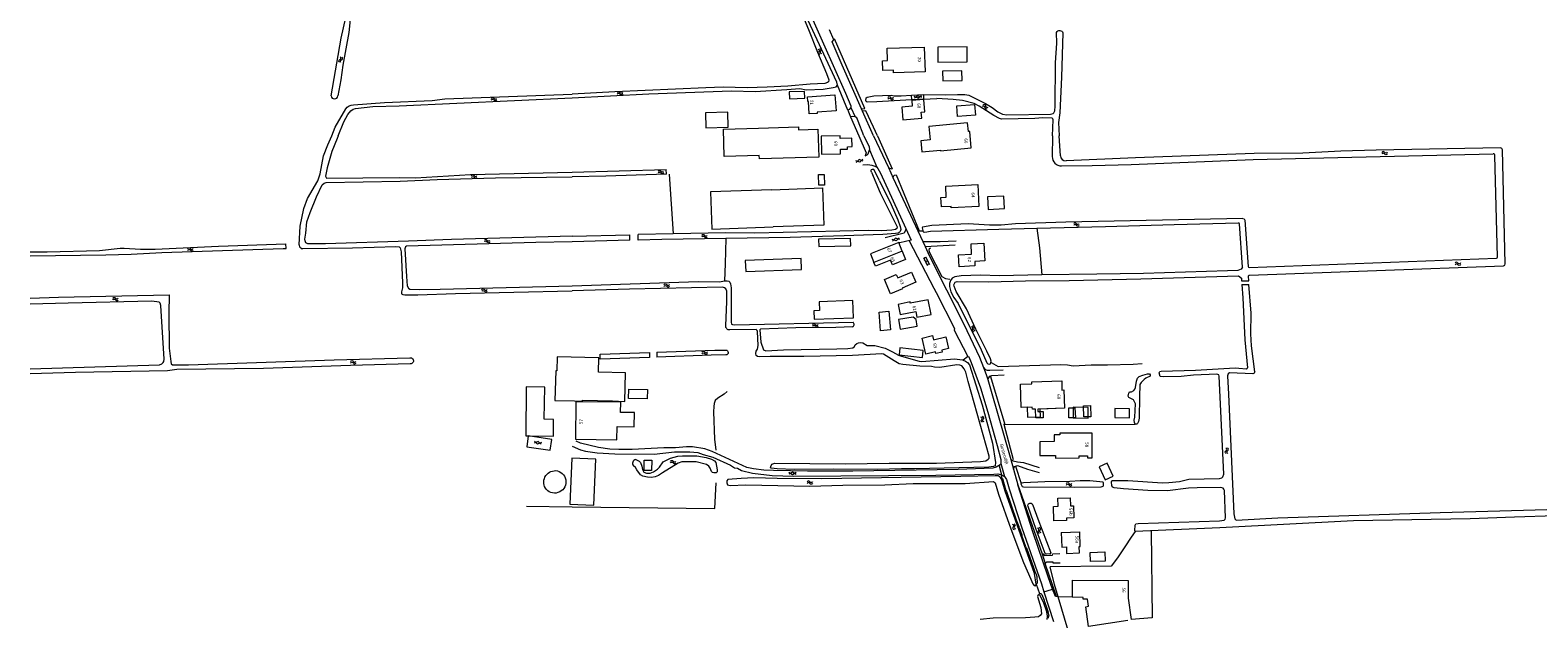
# Model space of a CAD drawing. Header units: metres. Extents: x 189705 to 199106, y 581686 to 588448.
# Tile 13 of 256: x 189705 to 190526, y 582237 to 582558. Entities that reach past the tile are written whole.
import ezdxf
from ezdxf.enums import TextEntityAlignment as Align

# ---------------------------------------------------------------- set-up
doc = ezdxf.new("R2010")
doc.units = ezdxf.units.M
doc.layers.add('B-WA-OG-GBKN-G', color=7, linetype='Continuous', lineweight=18)
doc.styles.add('Style-DotumChe', font='DotumChe.ttf')
doc.styles.add('Style-WORKING', font='WORKING.shx')

msp = doc.modelspace()

# ---------------------------------------------------------------- linework, layer by layer
at = {"layer": 'B-WA-OG-GBKN-G'}
for p, q in [((190142.471, 582552.3), (190140.206, 582557.752)), ((190142.471, 582552.3), (190142.887, 582552.932)), ((190159.439, 582514.953), (190142.887, 582552.932)), ((189873.989, 582530.513), (189872.363, 582521.823)), ((190150.261, 582514.068), (190144.48, 582527.684)), ((190179.189, 582521.898), (190184.854, 582522.234)), ((190184.987, 582519.659), (190181.717, 582519.497)), ((190184.854, 582522.234), (190191.361, 582522.569)), ((190184.987, 582519.659), (190184.854, 582522.234)), ((190191.493, 582519.994), (190184.987, 582519.659)), ((190191.361, 582522.569), (190191.493, 582519.994)), ((190191.493, 582519.994), (190198.734, 582520.351)), ((190150.261, 582514.068), (190151.658, 582510.355)), ((190151.658, 582510.355), (190156.159, 582500)), ((190151.759, 582515.499), (190154.225, 582510.328)), ((190157.682, 582514.784), (190159.439, 582514.953)), ((190158.247, 582513.509), (190157.682, 582514.784)), ((190160.073, 582513.653), (190158.247, 582513.509)), ((190164.238, 582500), (190158.247, 582513.509)), ((190164.142, 582504.766), (190160.073, 582513.653)), ((189872.486, 582500), (189871.924, 582498.653)), ((190166.323, 582500), (190164.142, 582504.766)), ((190164.238, 582500), (190172.287, 582482.841)), ((190166.323, 582500), (190174.26, 582482.133)), ((190261.691, 582500), (190261.572, 582488.707)), ((190265.988, 582489.191), (190265.351, 582500)), ((190161.985, 582492.369), (190165.986, 582482.923)), ((190508.369, 582430.21), (190506.819, 582492.46)), ((190164.874, 582483.477), (190165.986, 582482.923)), ((190306.885, 582488.02), (190269.122, 582486.371)), ((190504.173, 582433.814), (190502.798, 582489.26)), ((190000, 582480.148), (190051.257, 582481.662)), ((190051.335, 582479.122), (190051.257, 582481.662)), ((190052.848, 582479.134), (190055.072, 582446.618)), ((190167.392, 582475.48), (190164.513, 582481.526)), ((190167.392, 582475.48), (190173.808, 582462.632)), ((190172.287, 582482.841), (190174.899, 582477.047)), ((190365.23, 582428.417), (190363.645, 582452.096)), ((190366.509, 582454.121), (190368.289, 582428.804)), ((190000, 582445.261), (190031.314, 582446.14)), ((190031.314, 582443.126), (190000, 582442.264)), ((190031.314, 582443.126), (190031.314, 582446.14)), ((190055.072, 582446.618), (190036.029, 582446.272)), ((190036.029, 582443.256), (190036.029, 582446.272)), ((190183.561, 582442.752), (190196.984, 582417.086)), ((190190.972, 582442.417), (190192.258, 582439.673)), ((189842.509, 582438.633), (189844.127, 582438.618)), ((189844.127, 582438.618), (189844.027, 582441.166)), ((190179.841, 582437.239), (190164.408, 582431.057)), ((190179.841, 582437.239), (190178.004, 582441.826)), ((190192.258, 582439.673), (190208.687, 582440.703)), ((190192.448, 582434.026), (190194.6, 582429.961)), ((190191.387, 582433.465), (190193.54, 582429.399)), ((190192.588, 582433.761), (190191.528, 582433.2)), ((190191.731, 582432.175), (190191.996, 582432.316)), ((190193.524, 582431.993), (190192.464, 582431.432)), ((190192.666, 582430.408), (190192.932, 582430.548)), ((190193.321, 582433.018), (190193.056, 582432.877)), ((190194.46, 582430.226), (190193.399, 582429.664)), ((190194.257, 582431.25), (190193.992, 582431.11)), ((190368.807, 582428.34), (190503.691, 582433.302)), ((190368.989, 582424.094), (190507.406, 582429.185)), ((190285.827, 582424.548), (190255.849, 582424.195)), ((190364.688, 582420.934), (190368.649, 582421.08)), ((190364.828, 582418.937), (190368.766, 582419.082)), ((190368.649, 582421.08), (190368.509, 582423.566)), ((190369.908, 582403.447), (190368.766, 582419.082)), ((190196.984, 582417.086), (190198.24, 582414.691)), ((190015.161, 582380.994), (190042.025, 582381.943)), ((190015.294, 582378.263), (190015.161, 582380.994)), ((190042.106, 582379.273), (190015.294, 582378.263)), ((190042.025, 582381.943), (190042.106, 582379.273)), ((190046.022, 582382.091), (190046.104, 582379.419)), ((190215.476, 582379.584), (190213.009, 582377.84)), ((189911.68, 582375.762), (189879.181, 582374.839)), ((190227.875, 582368.952), (190235.755, 582342.717)), ((190244.32, 582364.659), (190250.516, 582364.837)), ((190244.683, 582352.048), (190244.32, 582364.659)), ((190250.484, 582365.953), (190266.725, 582366.421)), ((190250.516, 582364.837), (190250.484, 582365.953)), ((190266.725, 582366.421), (190266.868, 582361.484)), ((190266.868, 582361.484), (190267.908, 582361.514)), ((190267.908, 582361.514), (190268.196, 582351.523)), ((190247.867, 582352.14), (190244.683, 582352.048)), ((190247.867, 582352.14), (190248.108, 582346.609)), ((190248.108, 582346.609), (190254.952, 582346.908)), ((190268.196, 582351.523), (190254.767, 582351.136)), ((190254.767, 582351.136), (190254.952, 582346.908)), ((190235.755, 582342.717), (190306.802, 582342.889)), ((190307.313, 582342.891), (190306.802, 582342.889)), ((190232.584, 582320.262), (190233.907, 582315.198)), ((190233.521, 582321.422), (190235.562, 582314.336)), ((190238.945, 582323.637), (190240.476, 582318.278)), ((190241.601, 582319.96), (190244.618, 582310.542)), ((190233.907, 582315.198), (190233.92, 582313.976)), ((190233.907, 582315.198), (190235.562, 582314.336)), ((190233.92, 582313.976), (190234.043, 582313.798)), ((190234.467, 582313.194), (190236.344, 582306.738)), ((190240.476, 582318.278), (190242.883, 582309.849)), ((190236.344, 582306.738), (190236.56, 582306.194)), ((190236.56, 582306.194), (190241.964, 582290.827)), ((190251.017, 582284.224), (190242.883, 582309.849)), ((190242.883, 582309.849), (190256.03, 582272.121)), ((189975.155, 582298.168), (190000, 582297.766)), ((190252.768, 582285.496), (190248.385, 582298.068)), ((190241.964, 582290.827), (190243.29, 582287.135)), ((190243.29, 582287.135), (190243.45, 582286.688)), ((190243.432, 582286.737), (190243.468, 582286.638)), ((190243.432, 582286.737), (190243.468, 582286.638)), ((190243.468, 582286.638), (190244.943, 582282.532)), ((190244.943, 582282.532), (190245.079, 582282.153)), ((190247.255, 582276.093), (190245.079, 582282.153)), ((190259.352, 582259.666), (190251.017, 582284.224)), ((190257.731, 582272.406), (190252.768, 582285.496)), ((190266.47, 582283.862), (190276.544, 582284.194)), ((190247.255, 582276.093), (190247.382, 582275.738)), ((190247.382, 582275.738), (190247.454, 582275.537)), ((190247.454, 582275.537), (190251.3, 582264.775)), ((190256.03, 582272.121), (190257.737, 582266.89)), ((190260.342, 582272.154), (190258.215, 582272.084)), ((190282.252, 582272.956), (190290.258, 582273.284)), ((190251.3, 582264.775), (190252.162, 582262.542)), ((190252.162, 582262.542), (190252.306, 582262.161)), ((190252.306, 582262.161), (190252.621, 582261.362)), ((190252.621, 582261.362), (190252.737, 582261.077)), ((190252.737, 582261.077), (190253.017, 582260.332)), ((190253.283, 582256.217), (190252.876, 582255.628)), ((190252.876, 582255.628), (190254.66, 582250.581)), ((190253.017, 582260.332), (190253.077, 582260.137)), ((190253.077, 582260.137), (190253.1, 582259.998)), ((190253.1, 582259.998), (190253.119, 582259.875)), ((190253.119, 582259.875), (190253.175, 582258.967)), ((190253.175, 582258.967), (190253.333, 582256.946)), ((190253.333, 582256.946), (190253.363, 582256.673)), ((190253.363, 582256.673), (190253.357, 582256.507)), ((190261.78, 582252.971), (190259.352, 582259.666)), ((190254.66, 582250.581), (190254.361, 582250.396)), ((190254.66, 582250.581), (190255.04, 582250.588)), ((190255.04, 582250.588), (190255.275, 582250.546)), ((190255.809, 582250.093), (190257.12, 582246.888)), ((190257.034, 582251.476), (190261.178, 582252.782)), ((190257.034, 582251.476), (190262.233, 582235.25)), ((190257.12, 582246.888), (190257.21, 582246.668)), ((190257.21, 582246.668), (190257.549, 582245.825)), ((190257.549, 582245.825), (190257.61, 582245.671)), ((190257.61, 582245.671), (190258.466, 582243.087)), ((190261.178, 582252.782), (190261.78, 582252.971)), ((190263.252, 582248.899), (190261.78, 582252.971)), ((190263.83, 582248.887), (190263.252, 582248.899)), ((190264.852, 582248.841), (190263.83, 582248.887)), ((190272.347, 582248.504), (190264.852, 582248.841)), ((190258.466, 582243.087), (190259.33, 582240.446)), ((190259.379, 582237.438), (190259.183, 582237.047)), ((190259.377, 582240.278), (190259.33, 582240.446)), ((190259.413, 582240.129), (190259.377, 582240.278)), ((190259.618, 582238.673), (190259.379, 582237.438)), ((190259.413, 582240.129), (190259.592, 582238.917)), ((190259.592, 582238.917), (190259.618, 582238.673))]:
    msp.add_line(p, q, dxfattribs=at)
at = {"layer": 'B-WA-OG-GBKN-G', "flags": 128}
for points in [[(190123.618, 582581.68), (190128.253, 582569.836), (190136.842, 582550.211), (190149, 582523.211), (190151.729, 582516.439), (190151.759, 582515.499)], [(190144.48, 582527.684), (190144.116, 582529.36), (190122.837, 582575.653), (190122.3, 582576.082), (190121.843, 582576.129), (190121.566, 582575.798), (190121.619, 582575.137), (190128.797, 582558.046), (190133.614, 582545.696), (190138.579, 582533.93), (190139.816, 582530.506), (190139.644, 582529.514), (190139.138, 582529.13)], [(189868.586, 582521.797), (189874.121, 582553.26), (189876.577, 582564.554), (189877.157, 582568.45), (189877.627, 582569.346), (189878.028, 582569.708), (189878.56, 582569.843), (189879.2, 582569.547), (189879.516, 582568.764), (189879.462, 582567.162), (189878.193, 582556.394), (189875.018, 582538.559), (189873.989, 582530.513)], [(190157.682, 582514.784), (190147.142, 582538.551), (190141.689, 582551.228), (190142.471, 582552.3)], [(190191.361, 582522.569), (190203.321, 582522.358), (190210.027, 582522.547), (190213.864, 582522.49), (190216.051, 582522.172), (190225.245, 582517.723), (190228.762, 582515.505), (190231.9, 582513.057), (190234.447, 582511.876), (190236.761, 582511.406), (190260.538, 582511.863), (190262.01, 582512.125), (190262.516, 582512.637), (190262.892, 582513.63), (190263.081, 582516.248), (190263.389, 582539.885), (190263.993, 582550.487), (190263.886, 582556.328)], [(190267.345, 582556.115), (190266.682, 582531.999), (190265.743, 582512.527), (190265.008, 582507.313), (190265.351, 582500)], [(190191.845, 582548.37), (190192.238, 582534.945), (190175.036, 582534.441), (190174.996, 582535.832), (190169.258, 582535.664), (190169.102, 582541), (190171.865, 582541.081), (190171.669, 582547.779), (190191.845, 582548.37)], [(190199.138, 582548.436), (190199.195, 582540.228), (190215.237, 582540.338), (190215.181, 582548.547), (190199.138, 582548.436)], [(190201.822, 582535.218), (190201.917, 582529.996), (190212.396, 582530.187), (190212.301, 582535.409), (190201.822, 582535.218)], [(190139.138, 582529.13), (190137.564, 582528.638), (190129.742, 582528.24), (190117.553, 582527.184), (190106.276, 582526.59), (190095.405, 582526.277), (190082.218, 582526.487), (190072.845, 582526.283), (190023.265, 582524.086), (190000, 582522.793)], [(190000, 582520.682), (190041.69, 582522.94), (190086.75, 582524.554), (190099.735, 582524.191), (190117.005, 582525.224), (190124.064, 582525.796), (190127.447, 582525.077), (190136.743, 582525.559), (190142.277, 582526.326), (190143.85, 582526.741), (190144.48, 582527.684)], [(190118.263, 582524.024), (190118.374, 582520.266), (190126.743, 582520.512), (190126.632, 582524.27), (190118.263, 582524.024)], [(189872.486, 582500), (189875.485, 582507.637), (189877.715, 582511.608), (189879.439, 582513.667), (189880.722, 582514.601), (189881.961, 582515), (189891.323, 582516.05), (189905.674, 582516.437), (190000, 582520.682)], [(189880.86, 582516.967), (189897.644, 582518.252), (189923.751, 582519.293), (189930.573, 582520.281), (190000, 582522.793)], [(190143.116, 582522.406), (190143.752, 582513.677), (190133.425, 582512.997), (190133.474, 582512.238), (190129.204, 582511.957), (190128.753, 582518.792), (190128.334, 582518.764), (190128.163, 582521.369), (190143.116, 582522.406)], [(190181.717, 582519.497), (190165.919, 582518.574), (190160.687, 582518.444), (190160.151, 582518.695), (190159.971, 582519.152), (190160.089, 582520.805), (190160.698, 582521.087), (190164.302, 582521.819)], [(190164.302, 582521.819), (190173.75, 582522.174), (190175.353, 582521.878), (190179.189, 582521.898)], [(190180.204, 582508.74), (190190.43, 582509.667), (190190.136, 582512.906), (190192.14, 582513.088), (190191.524, 582519.871), (190184.976, 582519.277), (190185.253, 582516.224), (190179.572, 582515.708), (190180.204, 582508.74)], [(190190.383, 582521.867), (190188.507, 582520.48), (190186.401, 582521.482)], [(190190.479, 582520.871), (190188.373, 582521.874), (190186.497, 582520.487)], [(190261.691, 582500), (190262.13, 582508.746), (190261.821, 582509.38), (190261.439, 582509.683), (190256.356, 582509.884), (190252.167, 582509.531), (190233.928, 582509.129), (190232.859, 582509.453), (190229.675, 582511.088), (190221.723, 582516.151), (190219.034, 582517.567), (190212.61, 582519.358), (190207.627, 582519.891), (190198.734, 582520.351)], [(190209.514, 582516.34), (190219.284, 582517.102), (190219.735, 582511.32), (190209.965, 582510.558), (190209.514, 582516.34)], [(189869.069, 582500), (189870.902, 582504.75), (189876.576, 582514.824)], [(190072.658, 582512.619), (190072.886, 582504.472), (190085.031, 582504.812), (190084.803, 582512.958), (190072.658, 582512.619)], [(190151.759, 582515.499), (190150.875, 582514.477), (190150.261, 582514.068)], [(190154.225, 582510.328), (190152.852, 582510.498), (190151.658, 582510.355)], [(190158.878, 582500), (190155.888, 582507.998), (190155.016, 582509.798), (190154.225, 582510.328)], [(189855.688, 582465.8), (189861.41, 582475.543), (189862.698, 582479.256), (189864.532, 582489.145), (189866.856, 582495.121), (189869.069, 582500)], [(190082.834, 582488.763), (190082.38, 582503.737), (190101.475, 582504.192), (190101.472, 582504.292), (190123.214, 582504.879), (190123.255, 582503.359), (190133.881, 582503.646), (190134.294, 582488.342), (190101.976, 582487.469), (190101.927, 582489.279), (190082.834, 582488.763)], [(190135.718, 582499.828), (190135.914, 582490.08), (190146.211, 582490.286), (190146.163, 582492.716), (190150.082, 582492.794), (190150.055, 582494.124), (190152.465, 582494.172), (190152.368, 582498.766), (190146.044, 582498.645), (190146.016, 582500.034), (190135.718, 582499.828)], [(190156.159, 582500), (190160.209, 582490.791), (190159.711, 582489.124)], [(190158.878, 582500), (190161.755, 582493.995), (190161.985, 582492.369)], [(190194.313, 582505.13), (190194.989, 582497.791), (190190.01, 582497.332), (190190.56, 582491.358), (190200.687, 582492.291), (190200.725, 582491.882), (190217.474, 582493.425), (190216.64, 582502.477), (190215.864, 582502.405), (190215.454, 582507.077), (190194.313, 582505.13)], [(189871.924, 582498.653), (189869.075, 582491.568), (189866.502, 582482.593), (189865.495, 582478.094), (189866.158, 582476.901), (189905.741, 582477.32), (189914.608, 582477.188), (189944.585, 582478.881), (190000, 582480.148)], [(190159.711, 582489.124), (190160.694, 582489.623), (190161.303, 582490.284), (190161.985, 582492.369)], [(190505.802, 582493.435), (190438.057, 582492.24), (190418.778, 582491.704), (190398.152, 582490.609), (190371.531, 582490.472), (190306.885, 582488.02)], [(190158.428, 582487.241), (190156.688, 582485.688), (190154.499, 582486.493)], [(190158.615, 582486.259), (190156.426, 582487.063), (190154.686, 582485.51)], [(190158.414, 582484.208), (190161.081, 582484.39), (190163.266, 582484.012), (190164.874, 582483.477)], [(190266.613, 582483.655), (190283.368, 582483.795), (190304.552, 582484.383), (190371.052, 582487.193), (190501.773, 582490.234)], [(190000, 582445.261), (189934.142, 582443.489), (189910.719, 582442.598), (189865.65, 582441.226), (189856.021, 582441.23), (189854.902, 582441.66), (189854.468, 582442.751), (189854.288, 582443.741), (189854.815, 582446.995), (189855.461, 582453.222), (189857.179, 582458.231), (189860.667, 582466.725), (189863.753, 582473.288), (189864.818, 582474.179), (189865.935, 582474.614), (189906.304, 582475.339), (189926.375, 582476.146), (189958.182, 582477.082), (190000, 582477.76)], [(190051.335, 582479.122), (190018.252, 582478.121), (190000, 582477.76)], [(190163.094, 582480.309), (190167.806, 582469.002), (190177.1, 582450.442), (190176.948, 582449.527), (190176.111, 582448.991), (190174.155, 582448.532), (190168.745, 582448.346), (190161.327, 582448.514), (190099.475, 582446.905), (190083.751, 582447.138), (190055.072, 582446.618)], [(190134.157, 582478.881), (190137.256, 582478.968), (190137.418, 582473.17), (190134.319, 582473.083), (190134.157, 582478.881)], [(190165.986, 582482.923), (190166.622, 582482.313), (190168.047, 582479.698), (190181.716, 582449.605)], [(190172.287, 582482.841), (190172.844, 582482.449), (190174.09, 582482.121), (190174.26, 582482.133)], [(190174.899, 582477.047), (190175.136, 582478.133), (190175.694, 582478.642), (190176.501, 582478.744)], [(190174.899, 582477.047), (190178.805, 582468.381), (190190.972, 582442.417)], [(190176.501, 582478.744), (190189.092, 582448.273), (190190.946, 582448.301)], [(190108.8, 582470.683), (190075.298, 582469.553), (190076.041, 582449.137), (190109.539, 582450.356)], [(190108.8, 582470.683), (190136.412, 582471.688), (190137.151, 582451.361), (190109.539, 582450.356)], [(190220.954, 582473.507), (190221.581, 582461.517), (190206.55, 582460.731), (190206.508, 582461.534), (190201.133, 582461.253), (190200.866, 582466.367), (190203.831, 582466.522), (190203.514, 582472.595), (190220.954, 582473.507)], [(190226.34, 582466.75), (190226.698, 582459.899), (190235.558, 582460.362), (190235.2, 582467.213), (190226.34, 582466.75)], [(189851.2, 582440.661), (189851.833, 582450.851), (189853.769, 582460.383), (189855.688, 582465.8)], [(190173.808, 582462.632), (190177.451, 582454.304), (190178.776, 582450.647), (190178.981, 582449.072), (190178.652, 582447.979), (190178.196, 582447.343), (190177.587, 582446.986), (190176.189, 582446.731), (190169.205, 582446.315), (190148.249, 582445.498), (190118.682, 582444.569), (190083.625, 582444.045)], [(190365.492, 582455.05), (190269.053, 582452.931), (190241.467, 582452.054), (190233.771, 582451.409), (190227.319, 582451.425), (190215.709, 582452.146), (190196.023, 582451.204), (190190.868, 582450.181), (190190.615, 582449.824), (190191.252, 582447.717), (190192.065, 582447.565), (190195.24, 582448.027), (190232.478, 582449.247), (190253.108, 582449.707)], [(190253.108, 582449.707), (190290.495, 582450.622), (190327.937, 582451.767), (190363.133, 582452.561)], [(190000, 582442.264), (189980.158, 582441.941), (189909.658, 582439.979), (189909.1, 582439.621), (189908.873, 582438.503), (189909.693, 582423.387), (189910.136, 582418.357), (189910.723, 582416.935), (189911.588, 582416.429), (189916.593, 582416.338), (189928.051, 582416.517), (190000, 582418.303)], [(190083.625, 582444.045), (190048.852, 582443.609), (190036.029, 582443.256)], [(190083.625, 582444.045), (190083.39, 582430.291), (190083.049, 582420.948)], [(190134.227, 582443.679), (190134.319, 582439.68), (190151.814, 582440.082), (190151.723, 582444.08), (190134.227, 582443.679)], [(190181.716, 582449.605), (190181.649, 582448.669), (190180.914, 582447.017), (190170.452, 582444.462)], [(190178.215, 582444.492), (190176.558, 582442.85), (190174.33, 582443.539)], [(190178.453, 582443.52), (190176.225, 582444.21), (190174.568, 582442.568)], [(190181.716, 582449.605), (190184.628, 582443.109), (190178.431, 582441.703), (190178.004, 582441.826)], [(190190.972, 582442.417), (190200.428, 582442.496), (190209.243, 582442.813)], [(190253.108, 582449.707), (190254.59, 582439.063), (190255.849, 582424.195)], [(189704.636, 582436.823), (189713.904, 582436.769), (189742.409, 582437.621), (189753.687, 582438.739), (189755.948, 582438.744), (189764.842, 582438.205), (189772.769, 582438.324), (189807.216, 582439.927), (189844.027, 582441.166)], [(189704.636, 582434.56), (189745.894, 582435.088), (189759.588, 582435.576), (189776.457, 582436.504), (189842.509, 582438.633)], [(189853.178, 582438.537), (189880.34, 582438.973), (189903.814, 582439.787), (189905.746, 582439.614), (189906.23, 582439.056), (189906.794, 582436.796), (189907.566, 582419.876), (189907.495, 582417.259), (189906.89, 582414.919), (189907.02, 582413.98), (189907.63, 582413.473), (189908.749, 582413.297), (189915.914, 582413.415), (189936.339, 582414.121), (190000, 582415.508)], [(190178.004, 582441.826), (190162.571, 582435.644), (190164.408, 582431.057)], [(190179.841, 582437.239), (190181.678, 582432.652), (190174.503, 582429.778), (190173.495, 582432.296), (190165.237, 582428.988), (190164.408, 582431.057)], [(190192.258, 582439.673), (190194.57, 582434.738), (190213.438, 582397.339), (190221.918, 582379.336), (190224.1, 582373.716)], [(190195.302, 582438.855), (190194.514, 582438.321), (190194.338, 582437.837), (190194.466, 582436.873), (190201.417, 582423.288), (190203.374, 582422.25), (190205.737, 582421.999)], [(190210.849, 582428.618), (190210.471, 582435.218), (190217.651, 582435.596), (190217.359, 582441.138), (190224.25, 582441.501), (190224.757, 582431.865), (190219.305, 582431.577), (190219.436, 582429.091), (190210.849, 582428.618)], [(190094.308, 582432.157), (190094.523, 582426.06), (190124.974, 582427.136), (190124.752, 582433.232), (190094.308, 582432.157)], [(190170.158, 582421.688), (190176.606, 582424.436), (190177.383, 582422.593), (190184.911, 582425.766), (190187.249, 582420.218), (190179.72, 582417.046), (190179.891, 582416.64), (190173.44, 582413.922), (190170.158, 582421.688)], [(190357.103, 582426.475), (190311.254, 582424.964), (190285.827, 582424.548)], [(190365.23, 582428.417), (190364.494, 582427.4), (190362.666, 582426.685), (190357.103, 582426.475)], [(190000, 582418.303), (190068.567, 582420.566), (190080.328, 582420.429), (190083.049, 582420.948)], [(190083.673, 582396.387), (190084.253, 582409.661), (190084.221, 582415.302), (190083.762, 582416.623), (190083.025, 582417.105), (190081.957, 582417.484), (190031.23, 582416.475), (190000, 582415.508)], [(190083.049, 582420.948), (190084.519, 582421.02), (190085.382, 582420.792), (190085.942, 582420.259), (190086.324, 582419.294), (190086.683, 582417.11), (190086.552, 582398.434), (190086.782, 582397.444), (190087.418, 582397.115), (190088.663, 582396.938), (190153.017, 582398.399)], [(190255.849, 582424.195), (190232.763, 582423.763), (190222.526, 582424.105), (190211.984, 582423.71), (190208.505, 582423.197), (190207.031, 582422.534), (190206.17, 582421.212), (190205.587, 582419.509), (190205.538, 582417.933), (190206.228, 582414.962), (190207.908, 582411.966), (190210.274, 582408.564), (190222.878, 582383.453), (190225.936, 582376.293), (190226.495, 582375.708), (190227.283, 582375.583), (190227.867, 582375.71), (190228.272, 582377.134), (190227.965, 582378.48), (190225.953, 582382.721), (190219.843, 582394.603), (190214.8, 582405.724), (190209.25, 582415.22)], [(190209.25, 582415.22), (190208.053, 582418.013), (190207.925, 582418.902), (190208.736, 582420.275), (190209.778, 582420.556), (190227, 582420.503), (190246.915, 582421.014), (190270.793, 582421.173), (190309.886, 582422.091), (190363.101, 582423.79), (190364.602, 582422.394), (190364.688, 582420.934)], [(190364.828, 582418.937), (190365.351, 582411.699), (190366.522, 582388.91), (190367.887, 582373.568)], [(189704.636, 582411.619), (189720.08, 582412.035), (189780.434, 582413.459)], [(189775.398, 582408.831), (189774.862, 582409.389), (189770.923, 582409.888), (189725.396, 582408.871), (189704.636, 582408.275)], [(189780.434, 582413.459), (189780.16, 582403.328), (189780.455, 582384.297), (189781.232, 582377.083), (189781.54, 582375.763), (189782.151, 582375.231), (189783.651, 582375.132), (189790.84, 582375.301), (189870.206, 582377.944), (189911.432, 582379.007)], [(190152.961, 582410.258), (190134.573, 582409.64), (190134.735, 582404.824), (190131.739, 582404.724), (190131.896, 582400.056), (190153.28, 582400.774), (190152.961, 582410.258)], [(190177.597, 582408.192), (190178.7, 582402.651), (190187.203, 582404.343), (190187.838, 582401.156), (190195.625, 582402.706), (190194.025, 582410.688), (190184.223, 582408.755), (190184.082, 582409.471), (190177.597, 582408.192)], [(190198.24, 582414.691), (190208.233, 582395.069), (190208.108, 582394.129), (190215.491, 582379.733), (190216.203, 582379.633), (190217.477, 582376.56), (190222.548, 582362.72), (190226.501, 582349.513), (190231.553, 582331.303), (190233.492, 582323.556), (190233.521, 582321.422)], [(189704.636, 582372.989), (189775.189, 582375.189), (189776.306, 582375.777), (189777.042, 582376.439), (189777.421, 582377.074), (189777.597, 582378.244), (189775.832, 582407.612), (189775.398, 582408.831)], [(190172.495, 582404.388), (190173.382, 582394.25), (190168.067, 582393.785), (190167.18, 582403.923), (190172.495, 582404.388)], [(190185.772, 582401.195), (190177.813, 582399.859), (190178.688, 582394.645), (190187.998, 582396.208), (190187.367, 582399.965), (190185.772, 582401.195)], [(190371.884, 582371.485), (190370.209, 582385.561), (190369.693, 582392.166), (190369.908, 582403.447)], [(190175.511, 582377.392), (190169.664, 582381.042), (190168.724, 582381.295), (190152.671, 582380.308), (190126.127, 582379.814), (190107.862, 582379.764), (190102.223, 582379.578), (190100.877, 582379.729), (190100.215, 582380.337), (190099.986, 582381.43), (190100.187, 582382.675), (190100.973, 582383.819), (190101.402, 582385.751), (190100.961, 582393.423), (190100.707, 582394.008), (190100.224, 582394.439), (190085.899, 582394.298)], [(190152.707, 582395.864), (190143.584, 582395.591), (190121.789, 582395.383), (190102.612, 582394.721), (190102.205, 582394.315)], [(190102.205, 582394.315), (190102.823, 582387.583), (190104.199, 582383.392), (190105.445, 582382.885), (190115.072, 582383.407), (190144.106, 582383.929), (190150.253, 582384.192), (190152.996, 582384.577), (190153.782, 582385.137), (190154.264, 582386.154), (190155.051, 582386.891), (190156.041, 582387.3), (190157.286, 582387.352), (190158.353, 582387.176), (190160.666, 582385.705), (190164.858, 582385.787), (190170.549, 582384.322), (190174.54, 582382.396), (190177.819, 582380.521), (190179.446, 582379.938), (190189.051, 582377.309)], [(190178.494, 582384.496), (190178.078, 582380.648), (190190.832, 582379.269), (190191.248, 582383.117), (190178.494, 582384.496)], [(190190.605, 582389.809), (190196.275, 582391.208), (190196.857, 582388.849), (190203.517, 582390.492), (190205.08, 582384.162), (190201.342, 582383.24), (190201.603, 582382.182), (190198.156, 582381.331), (190197.895, 582382.389), (190192.749, 582381.12), (190190.605, 582389.809)], [(190022.007, 582355.524), (190028.67, 582355.291), (190029.098, 582370.905), (190014.254, 582371.312), (190014.463, 582378.949), (189991.802, 582379.57), (189991.592, 582371.932)], [(190046.022, 582382.091), (190077.68, 582383.305), (190083.682, 582383.277)], [(190083.708, 582380.635), (190075.778, 582380.559), (190046.104, 582379.419)], [(190213.009, 582377.84), (190214.351, 582377.191), (190215.445, 582376.43), (190216.462, 582375.289), (190223.397, 582353.498), (190228.935, 582332.469), (190230.725, 582322.028), (190230.449, 582320.148), (190229.585, 582319.766), (190226.97, 582319.355), (190186.504, 582318.512), (190179.493, 582318.604), (190166.412, 582318.23), (190142.28, 582318.299), (190120.917, 582318.117), (190111.746, 582318.562), (190108.469, 582318.887), (190108.037, 582319.141), (190108.34, 582320.412), (190108.872, 582321.048)], [(190108.872, 582321.048), (190110.295, 582321.558), (190148.728, 582321.332), (190172.708, 582321.593), (190198.516, 582321.628), (190222.521, 582322.5), (190225.466, 582322.986), (190226.684, 582323.725), (190227.167, 582324.335), (190227.216, 582325.529), (190215.736, 582366.09), (190214.485, 582371.271), (190213.594, 582373.1), (190212.271, 582374.724), (190211.229, 582375.103), (190209.578, 582375.177), (190200.282, 582373.792), (190197.463, 582373.865), (190195.709, 582374.294), (190189.384, 582374.566), (190180.111, 582375.315), (190178.13, 582375.769), (190175.511, 582377.392)], [(190189.051, 582377.309), (190190.448, 582377.031), (190208.304, 582378.529), (190212.674, 582378.002), (190213.009, 582377.84)], [(190228.298, 582376.499), (190232.06, 582374.395), (190266.174, 582375.433), (190269.806, 582375.26), (190272.982, 582374.731), (190282.736, 582375.278), (190291.601, 582375.265), (190305.699, 582375.589), (190310.577, 582376.028)], [(189879.181, 582374.839), (189831.725, 582373.258), (189784.545, 582372.619), (189779.49, 582372.023), (189729.263, 582370.995), (189704.636, 582370.32)], [(189991.592, 582371.932), (189991.032, 582371.947), (189990.591, 582355.833), (190001.224, 582355.542), (190005.634, 582355.435), (190005.646, 582355.919), (190022.007, 582355.524)], [(190224.1, 582373.716), (190225.025, 582372.759), (190226.042, 582372.38), (190227.541, 582372.28), (190234.908, 582372.494)], [(190224.1, 582373.716), (190225.563, 582369.965), (190226.384, 582367.276)], [(190226.384, 582367.276), (190227.57, 582369.003), (190228.585, 582369.436), (190235.419, 582369.776)], [(190300.472, 582307.667), (190295.239, 582308.117), (190294.502, 582308.497), (190294.12, 582309.259), (190293.837, 582311.469), (190294.065, 582312.003), (190294.446, 582312.232), (190302.753, 582312.142), (190321.73, 582310.897), (190325.108, 582311.029), (190330.848, 582311.595), (190336.028, 582312.925), (190352.641, 582313.251), (190353.911, 582313.584), (190354.546, 582314.195), (190355.001, 582315.669), (190352.498, 582368.996), (190352.294, 582369.733), (190351.202, 582370.189), (190338.551, 582369.612), (190331.897, 582368.917), (190322.092, 582368.599)], [(190306.802, 582342.889), (190306.347, 582343.729), (190306.194, 582345.126), (190306.496, 582346.625), (190306.919, 582353.893), (190306.461, 582355.111), (190305.774, 582356.076), (190303.232, 582357.419), (190302.926, 582358.053), (190303.229, 582359.731), (190303.685, 582360.417), (190304.752, 582360.521), (190305.945, 582361.183), (190306.555, 582361.895), (190306.934, 582362.887), (190307.387, 582366.317), (190307.944, 582367.868), (190309.01, 582368.861), (190310.888, 582369.65), (190313.529, 582370.391), (190314.545, 582370.24), (190314.978, 582369.834)], [(190314.978, 582369.834), (190314.979, 582369.072), (190312.618, 582367.9), (190311.654, 582367.238), (190310.03, 582365.61), (190309.345, 582364.567), (190309.124, 582357.859)], [(190322.092, 582368.599), (190320.364, 582368.774), (190319.88, 582370.781), (190320.107, 582371.518), (190320.844, 582371.697), (190339.641, 582372.231), (190361.181, 582373.505), (190363.238, 582373.457), (190367.337, 582373.026)], [(190370.867, 582370.367), (190358.11, 582370.808), (190357.399, 582370.4), (190356.994, 582369.205), (190357.616, 582359.221), (190360.463, 582293.927), (190361.102, 582291.21), (190361.762, 582290.474), (190384.572, 582291.826), (190472.866, 582294.793), (190518.386, 582295.923), (190581.635, 582297.915), (190622.48, 582299.47), (190623.369, 582299.37), (190623.548, 582298.353), (190623.55, 582296.778), (190623.119, 582296.294), (190621.925, 582295.811), (190614.788, 582295.267), (190598.861, 582295.093), (190580.903, 582294.205), (190558.093, 582293.563)], [(189976.025, 582336.526), (189989.746, 582336.359), (189989.857, 582345.458), (189984.777, 582345.52), (189984.991, 582363.019), (189974.971, 582363.141), (189974.647, 582336.543), (189976.025, 582336.526)], [(190030.846, 582362.047), (190041.043, 582361.783), (190040.911, 582356.669), (190030.714, 582356.933), (190030.846, 582362.047)], [(190084.49, 582360.753), (190082.865, 582359.174), (190079.337, 582357.035), (190077.968, 582355.764), (190077.41, 582354.187), (190077.132, 582352.586), (190076.984, 582349.689), (190077.535, 582334.623), (190078.33, 582328.73)], [(190226.384, 582367.276), (190228.317, 582360.95), (190238.945, 582323.637)], [(190244.32, 582364.659), (190250.516, 582364.837), (190250.484, 582365.953), (190266.725, 582366.421), (190266.868, 582361.484), (190267.908, 582361.514), (190268.196, 582351.523), (190253.71, 582351.106), (190253.75, 582349.727), (190256.543, 582349.808), (190256.64, 582346.423), (190252.596, 582346.306), (190252.458, 582351.11), (190250.749, 582351.061), (190250.715, 582352.222), (190244.683, 582352.048), (190244.32, 582364.659)], [(190002.025, 582355.086), (190001.776, 582334.682), (190024.364, 582334.406), (190024.451, 582341.548), (190033.758, 582341.434), (190033.853, 582349.198), (190026.346, 582349.29), (190026.414, 582354.789), (190002.025, 582355.086)], [(190270.582, 582351.701), (190273.87, 582351.768), (190274.249, 582346.364), (190270.693, 582346.292), (190270.582, 582351.701)], [(190272.981, 582352.167), (190272.981, 582346.347), (190281.183, 582346.082), (190281.05, 582352.035), (190272.981, 582352.167)], [(190282.427, 582353.093), (190282.643, 582346.951), (190278.751, 582346.814), (190278.534, 582352.956), (190282.427, 582353.093)], [(190309.124, 582357.859), (190308.935, 582346.171), (190308.582, 582344.367), (190308.101, 582343.222), (190307.644, 582342.841), (190306.802, 582342.889)], [(190295.66, 582351.346), (190295.608, 582346.467), (190303.635, 582346.383), (190303.687, 582351.261), (190295.66, 582351.346)], [(189976.025, 582336.526), (189975.184, 582330.546), (189987.984, 582328.721), (189988.824, 582334.615), (189976.025, 582336.526)], [(190235.755, 582342.717), (190235.12, 582342.919), (190240.351, 582323.692)], [(190254.756, 582325.791), (190263.284, 582325.838), (190263.292, 582324.383), (190276.272, 582324.455), (190276.265, 582325.626), (190280.85, 582325.652), (190280.856, 582324.555), (190283.385, 582324.57), (190283.31, 582337.991), (190265.645, 582337.893), (190265.65, 582337.098), (190262.681, 582337.082), (190262.702, 582333.37), (190254.714, 582333.325), (190254.756, 582325.791)], [(189983.147, 582331.944), (189981.368, 582333.453), (189979.2, 582332.592)], [(189983.309, 582332.931), (189981.141, 582332.071), (189979.362, 582333.579)], [(190000, 582330.918), (190004.46, 582328.908), (190007.305, 582328.226), (190013.633, 582327.345), (190023.26, 582326.724), (190044.7, 582326.575), (190055.799, 582327.86), (190064.055, 582327.795), (190068.425, 582327.445), (190071.373, 582326.409), (190076.633, 582324.917), (190086.291, 582320.509), (190088.427, 582319.038), (190090.154, 582318.939), (190092.162, 582317.671), (190098.235, 582316.129), (190109.033, 582314.848), (190120.565, 582314.458), (190198.143, 582315.098), (190229.743, 582315.675), (190232.004, 582315.831), (190233.907, 582315.198)], [(190109.664, 582317.695), (190104.431, 582317.866), (190098.765, 582318.595), (190095.233, 582319.301), (190076.35, 582327.99), (190072.283, 582329.357), (190065.601, 582330.568), (190062.248, 582330.613), (190056.203, 582330.072), (190049.877, 582330.037), (190032.733, 582328.998), (190025.468, 582329.039), (190020.463, 582329.261), (190014.34, 582330.217), (190004.582, 582332.592), (190002.143, 582333.606)], [(189998.734, 582299.261), (190011.797, 582298.71), (190012.853, 582323.727), (189999.789, 582324.278), (189998.734, 582299.261)], [(190041.007, 582313.993), (190038.516, 582314.497), (190037.194, 582315.233), (190035.185, 582317.949), (190034.446, 582319.244), (190033.353, 582320.182)], [(190034.63, 582323.543), (190036.5, 582322.702), (190037.136, 582321.941), (190037.9, 582320.062), (190038.284, 582318.207), (190038.996, 582316.76), (190040.419, 582316.126), (190042.452, 582316.231), (190044.254, 582316.945), (190046.437, 582318.32), (190047.604, 582319.49), (190049.583, 582322.339)], [(190039.248, 582323.284), (190043.313, 582323.225), (190043.232, 582317.61), (190039.167, 582317.669), (190039.248, 582323.284)], [(190049.583, 582322.339), (190053.568, 582324.275), (190057.58, 582325.373), (190060.044, 582325.681), (190067.97, 582325.591), (190072.975, 582324.632), (190075.923, 582323.798), (190077.575, 582322.834), (190078.262, 582321.921), (190079.054, 582317.983), (190078.928, 582316.967), (190078.446, 582316.382), (190077.202, 582316.278), (190076.465, 582316.506), (190075.981, 582317.09), (190075.192, 582318.817), (190074.48, 582319.908), (190073.183, 582320.821), (190067.491, 582322.338), (190059.769, 582322.302), (190057.814, 582321.537), (190049.285, 582316.418), (190047.026, 582314.891), (190045.197, 582314.152), (190043.166, 582313.742), (190041.007, 582313.993)], [(190233.521, 582321.422), (190233.166, 582320.761), (190231.059, 582319.514), (190229.18, 582318.952), (190210.282, 582318.087), (190152.874, 582317.297), (190128.132, 582317.263), (190109.664, 582317.695)], [(190238.945, 582323.637), (190240.25, 582322.93), (190242.588, 582322.4), (190245.916, 582322.049), (190254.379, 582319.317)], [(190240.476, 582318.278), (190241.067, 582319.882), (190242.59, 582320.443), (190248.156, 582318.419), (190254.458, 582316.548)], [(190290.346, 582312.581), (190294.693, 582314.47), (190291.502, 582321.598), (190287.159, 582319.7), (190290.346, 582312.581)], [(190000, 582297.766), (190077.758, 582296.918), (190078.402, 582310.868)], [(190252.876, 582255.628), (190251.908, 582261.434), (190235.876, 582306.435), (190234.37, 582311.997), (190233.81, 582313.317), (190233.149, 582314.053), (190232.03, 582314.687), (190230.506, 582314.761), (190211.735, 582314.303), (190135.986, 582313.031), (190111.677, 582313.252), (190099.051, 582313.564), (190092.066, 582313.352), (190084.877, 582312.681), (190084.294, 582311.994), (190084.193, 582310.978), (190084.551, 582309.861), (190086.151, 582309.482)], [(190086.151, 582309.482), (190094.534, 582309.772), (190129.438, 582309.033), (190147.472, 582309.591), (190170.309, 582309.876), (190185.701, 582310.533), (190214.152, 582310.47), (190229.519, 582311.558), (190230.511, 582310.849), (190232.296, 582304.804)], [(190121.955, 582315.492), (190119.972, 582316.72), (190117.955, 582315.548)], [(190121.969, 582316.492), (190119.952, 582315.32), (190117.969, 582316.548)], [(190235.562, 582314.336), (190236.682, 582312.686), (190238.085, 582307.606)], [(190244.618, 582310.542), (190244.482, 582310.436), (190245.119, 582308.988), (190245.957, 582308.761), (190273.901, 582308.57), (190288.303, 582308.768), (190289.268, 582309.023), (190289.572, 582309.481), (190289.52, 582311.006), (190289.138, 582311.234), (190287.538, 582311.536), (190282.025, 582311.911), (190276.715, 582311.979), (190271.077, 582311.64), (190257.512, 582311.445), (190245.879, 582310.971), (190244.939, 582310.792), (190244.618, 582310.542)], [(190232.296, 582304.804), (190238.949, 582285.833), (190245.855, 582267.524), (190249.981, 582258.459), (190251.051, 582255.793), (190251.763, 582254.93), (190252.449, 582254.829), (190252.876, 582255.628)], [(190238.085, 582307.606), (190245.019, 582286.35), (190255.623, 582255.9), (190257.034, 582251.476)], [(190271.377, 582302.817), (190271.519, 582298.319), (190273.068, 582298.368), (190273.276, 582291.774), (190269.308, 582291.649), (190269.35, 582290.337), (190262.423, 582290.119), (190262.174, 582298.025), (190264.723, 582298.105), (190264.581, 582302.603), (190271.377, 582302.817)], [(190306.702, 582284.424), (190306.494, 582284.859), (190306.694, 582287.832), (190307.125, 582288.493), (190308.344, 582288.749), (190352.669, 582290.258), (190355.31, 582290.617), (190355.767, 582291.076), (190355.97, 582291.787), (190355.367, 582306.777), (190355.062, 582307.539), (190354.654, 582308.021), (190353.282, 582308.374), (190340.581, 582308.23), (190335.755, 582307.918), (190324.301, 582306.581), (190313.708, 582306.745), (190300.472, 582307.667)], [(190250.993, 582298.801), (190253.701, 582291.24), (190260.792, 582272.833)], [(190558.093, 582293.563), (190513.412, 582292.282), (190489.23, 582291.335), (190425.701, 582290.155), (190352.851, 582286.422), (190306.702, 582284.424)], [(190306.702, 582284.424), (190304.491, 582281.273), (190301.171, 582275.934), (190297.19, 582269.957), (190293.74, 582265.507), (190260.35, 582265.153)], [(190266.47, 582283.862), (190266.733, 582275.866), (190269.282, 582275.95), (190269.397, 582272.452), (190276.383, 582272.682), (190276.268, 582276.18), (190276.808, 582276.198), (190276.544, 582284.194)], [(190315.41, 582284.566), (190315.975, 582237.309), (190304.608, 582236.446)], [(190256.03, 582272.121), (190256.583, 582272.179), (190257.411, 582271.386), (190261.777, 582271.537), (190261.798, 582272.174), (190265.655, 582272.327)], [(190290.258, 582273.284), (190290.463, 582268.288), (190282.457, 582267.96), (190282.252, 582272.956)], [(190257.737, 582266.89), (190258.575, 582267.785), (190261.875, 582267.865), (190261.971, 582267.281), (190265.886, 582267.386)], [(190263.83, 582248.887), (190263.83, 582248.899), (190257.737, 582266.89)], [(190264.852, 582248.841), (190262.736, 582255.478), (190260.35, 582265.153)], [(190302.817, 582235.795), (190281.345, 582232.627), (190279.905, 582243.389), (190281.376, 582243.661), (190280.805, 582247.48), (190278.365, 582247.497), (190278.372, 582248.488), (190272.575, 582248.529), (190272.64, 582257.918), (190302.959, 582257.706), (190302.892, 582248.097), (190304.608, 582236.446)], [(190258.796, 582236.388), (190258.997, 582238.196), (190258.639, 582240.609), (190256.855, 582245.892), (190254.817, 582249.675), (190254.284, 582249.928), (190253.725, 582249.546), (190253.447, 582248.936), (190255.41, 582242.892), (190255.745, 582239.487), (190255.009, 582238.546), (190254.044, 582237.91), (190252.064, 582237.653), (190247.009, 582237.392), (190229.43, 582237.114), (190222.242, 582236.494)], [(190271.276, 582230.652), (190270.209, 582230.462), (190264.852, 582248.841)]]:
    msp.add_lwpolyline(points, dxfattribs=at)
at = {"layer": 'B-WA-OG-GBKN-G', "extrusion": (0, 0, -1)}
for centre, radius, start, end in [((-190265.581, 582555.653), 1.824, 21.706719, 165.340758), ((-189873.644, 582540.803), 0.85, 307.798452, 71.653477), ((-189874.531, 582540.651), 0.85, 307.798452, 71.653477), ((-190133.81, 582546.499), 0.85, 96.79232, 220.647345), ((-190134.649, 582546.825), 0.85, 96.79232, 220.647345), ((-189880.77, 582511.793), 5.175, 35.853248, 90.995252), ((-189956.585, 582520.099), 0.85, 25.894117, 149.749142), ((-189956.619, 582519.2), 0.85, 25.894117, 149.749142), ((-190026.726, 582524.081), 0.85, 205.493339, 329.348364), ((-190026.766, 582523.182), 0.85, 205.493339, 329.348364), ((-190172.785, 582520.587), 0.85, 26.065947, 149.920972), ((-190172.816, 582519.688), 0.85, 26.065947, 149.920972), ((-190223.993, 582515.516), 0.85, 54.432544, 178.287569), ((-190224.392, 582516.323), 0.85, 54.432544, 178.287569), ((-190443.37, 582491.479), 0.85, 207.041273, 330.896298), ((-190443.386, 582490.58), 0.85, 207.041273, 330.896298), ((-189945.834, 582477.897), 0.85, 24.803633, 148.658658), ((-189945.885, 582476.998), 0.85, 24.803633, 148.658658), ((-190047.587, 582480.339), 0.85, 26.697651, 150.552676), ((-190047.608, 582479.439), 0.85, 26.697651, 150.552676), ((-190163.775, 582480.951), 0.936, 316.669188, 142.094979), ((-190275.51, 582452.518), 0.85, 206.697651, 330.552676), ((-190275.531, 582451.618), 0.85, 206.697651, 330.552676), ((-190365.512, 582454.051), 0.999, 88.826401, 175.995186), ((-189954.383, 582443.454), 0.85, 206.411374, 330.266399), ((-189954.409, 582442.554), 0.85, 206.411374, 330.266399), ((-190071.337, 582445.459), 0.85, 27.098552, 150.953577), ((-190071.352, 582444.559), 0.85, 27.098552, 150.953577), ((-189791.245, 582438.152), 0.85, 25.436104, 149.291129), ((-189791.286, 582437.253), 0.85, 25.436104, 149.291129), ((-190483.315, 582431.124), 0.85, 206.754915, 330.60994), ((-190483.335, 582430.224), 0.85, 206.754915, 330.60994), ((-190050.743, 582418.499), 0.85, 26.180521, 150.035546), ((-190050.773, 582417.599), 0.85, 26.180521, 150.035546), ((-190369.007, 582423.595), 0.499, 356.647918, 87.89946), ((-189750.365, 582411.128), 0.85, 26.754915, 150.60994), ((-189750.385, 582410.228), 0.85, 26.754915, 150.60994), ((-189951.423, 582415.804), 0.85, 26.697651, 150.552676), ((-189951.444, 582414.904), 0.85, 26.697651, 150.552676), ((-190085.602, 582396.212), 1.937, 261.170695, 5.192278), ((-190131.726, 582396.785), 0.85, 26.64039, 150.495415), ((-190131.748, 582395.885), 0.85, 26.64039, 150.495415), ((-190217.34, 582395.297), 0.85, 91.584308, 215.439333), ((-190218.145, 582395.698), 0.85, 91.584308, 215.439333), ((-189879.996, 582376.653), 0.85, 26.812182, 150.667207), ((-189880.016, 582375.754), 0.85, 26.812182, 150.667207), ((-189911.824, 582377.405), 1.649, 76.241157, 275.018144), ((-190071.459, 582381.771), 0.85, 25.779586, 149.634611), ((-190071.495, 582380.872), 0.85, 25.779586, 149.634611), ((-190083.664, 582381.956), 1.321, 90.796034, 268.076304), ((-190370.891, 582371.367), 1, 173.199758, 271.383321), ((-190223.728, 582344.712), 0.85, 282.355234, 46.210259), ((-190224.594, 582344.956), 0.85, 282.355234, 46.210259), ((-190356.697, 582327.683), 0.85, 295.436104, 59.291129), ((-190357.596, 582327.724), 0.85, 295.436104, 59.291129), ((-190054.262, 582322.296), 0.85, 27.041273, 150.896298), ((-190054.278, 582321.397), 0.85, 27.041273, 150.896298), ((-189990.833, 582311.238), 6.329, 321.09966, 91.437102), ((-189990.418, 582311.443), 6.149, 95.354862, 317.1819), ((-190130.237, 582310.994), 0.85, 208.588134, 332.443159), ((-190130.245, 582311.894), 0.85, 208.588134, 332.443159), ((-190232.319, 582312.311), 2.322, 142.806093, 157.656782), ((-190269.998, 582310.161), 0.85, 27.270398, 151.125423), ((-190270.011, 582309.262), 0.85, 27.270398, 151.125423), ((-190249.667, 582298.511), 1.357, 340.927772, 167.675312), ((-190239.614, 582287.506), 0.85, 98.750004, 222.605029), ((-190240.463, 582287.804), 0.85, 98.750004, 222.605029), ((-190254.786, 582284.19), 0.85, 277.281761, 41.136786), ((-190255.627, 582284.51), 0.85, 277.281761, 41.136786), ((-190251.381, 582256.857), 2.007, 190.038414, 198.59124), ((-190254.653, 582249.271), 1.418, 116.017157, 144.5997)]:
    msp.add_arc(centre, radius, start, end, dxfattribs=at)
at = {"layer": 'B-WA-OG-GBKN-G'}
for centre, radius, start, end in [((189873.109, 582542.416), 0.85, 288.346515, 52.20154), ((189873.996, 582542.264), 0.85, 288.346515, 52.20154), ((190135.1, 582545.391), 0.85, 139.352647, 263.207672), ((190135.939, 582545.718), 0.85, 139.352647, 263.207672), ((189870.473, 582522.083), 1.908, 188.624513, 352.164296), ((189958.053, 582520.956), 0.85, 210.250849, 334.105874), ((189958.087, 582520.057), 0.85, 210.250849, 334.105874), ((190025.263, 582523.215), 0.85, 30.651628, 154.506653), ((190025.304, 582522.316), 0.85, 30.651628, 154.506653), ((190174.256, 582521.439), 0.85, 210.079019, 333.934044), ((190174.287, 582520.54), 0.85, 210.079019, 333.934044), ((190226.091, 582516.374), 0.85, 181.712422, 305.567447), ((190225.692, 582515.567), 0.85, 181.712422, 305.567447), ((190441.884, 582490.652), 0.85, 29.103693, 152.958718), ((190505.819, 582492.435), 1.001, 1.458427, 90.957302), ((190266.571, 582488.654), 4.999, 179.392574, 270.482537), ((190268.983, 582489.368), 3, 183.381773, 272.655924), ((190441.901, 582489.753), 0.85, 29.103693, 152.958718), ((190501.798, 582489.234), 1.001, 1.51115, 91.411763), ((189947.286, 582478.781), 0.85, 211.341334, 335.196359), ((189947.337, 582477.882), 0.85, 211.341334, 335.196359), ((190049.067, 582481.175), 0.85, 209.447315, 333.30234), ((190049.089, 582480.275), 0.85, 209.447315, 333.30234), ((190274.029, 582451.682), 0.85, 29.447315, 153.30234), ((190274.051, 582450.782), 0.85, 29.447315, 153.30234), ((190363.145, 582452.06), 0.501, 4.130208, 91.378138), ((189952.906, 582442.611), 0.85, 29.733593, 153.588618), ((189952.933, 582441.711), 0.85, 29.733593, 153.588618), ((190072.823, 582446.284), 0.85, 209.046415, 332.90144), ((190072.839, 582445.384), 0.85, 209.046415, 332.90144), ((189792.707, 582439.021), 0.85, 210.708862, 334.563887), ((189792.748, 582438.122), 0.85, 210.708862, 334.563887), ((189853.194, 582440.535), 1.998, 176.376429, 269.546704), ((190503.673, 582433.802), 0.5, 272.097005, 1.360443), ((190368.787, 582428.839), 0.499, 184.021923, 272.273106), ((190481.833, 582430.289), 0.85, 29.390051, 153.245076), ((190481.854, 582429.389), 0.85, 29.390051, 153.245076), ((190507.368, 582430.185), 1.001, 272.152812, 1.419811), ((190052.216, 582419.348), 0.85, 209.964446, 333.819471), ((190052.245, 582418.448), 0.85, 209.964446, 333.819471), ((189751.846, 582411.963), 0.85, 209.390051, 333.245076), ((189751.867, 582411.063), 0.85, 209.390051, 333.245076), ((189952.903, 582416.64), 0.85, 209.447315, 333.30234), ((189952.925, 582415.74), 0.85, 209.447315, 333.30234), ((190133.205, 582397.622), 0.85, 209.504577, 333.359602), ((190133.228, 582396.722), 0.85, 209.504577, 333.359602), ((190152.202, 582397.212), 1.44, 290.525467, 55.530597), ((190218.725, 582394.311), 0.85, 144.560659, 268.415684), ((190219.53, 582394.712), 0.85, 144.560659, 268.415684), ((189881.478, 582377.486), 0.85, 209.332784, 333.187809), ((190072.926, 582382.63), 0.85, 210.365381, 334.220406), ((190072.962, 582381.731), 0.85, 210.365381, 334.220406), ((189881.498, 582376.587), 0.85, 209.332784, 333.187809), ((190367.389, 582373.523), 0.5, 263.996076, 5.16444), ((190222.551, 582345.94), 0.85, 313.789733, 77.644758), ((190223.418, 582346.183), 0.85, 313.789733, 77.644758), ((190355.828, 582329.145), 0.85, 300.708862, 64.563887), ((190356.727, 582329.186), 0.85, 300.708862, 64.563887), ((190034.927, 582321.507), 2.058, 98.30119, 220.090591), ((190055.747, 582323.123), 0.85, 209.103693, 332.958718), ((190055.764, 582322.224), 0.85, 209.103693, 332.958718), ((190128.729, 582310.207), 0.85, 27.556832, 151.411857), ((190128.738, 582311.107), 0.85, 27.556832, 151.411857), ((190271.487, 582310.982), 0.85, 208.874569, 332.729594), ((190271.499, 582310.083), 0.85, 208.874569, 332.729594), ((190240.865, 582286.355), 0.85, 137.394963, 261.249988), ((190241.715, 582286.653), 0.85, 137.394963, 261.249988), ((190253.506, 582285.309), 0.85, 318.863206, 82.718231), ((190254.347, 582285.628), 0.85, 318.863206, 82.718231), ((190258.197, 582272.582), 0.499, 200.712392, 272.016816), ((190260.326, 582272.653), 0.499, 271.801318, 21.130678)]:
    msp.add_arc(centre, radius, start, end, dxfattribs=at)

# ---------------------------------------------------------------- texts
for s, rotation, style, p in [('70', 271.654554, 'Style-DotumChe', (190188.246, 582543.123)), ('71', 273.763081, 'Style-DotumChe', (190129.507, 582519.674)), ('68', 275.179817, 'Style-DotumChe', (190187.95, 582517.738)), ('69', 272.066435, 'Style-DotumChe', (190142.7, 582497.246)), ('64', 273.003456, 'Style-DotumChe', (190217.423, 582469.174)), ('67', 291.828383, 'Style-DotumChe', (190171.475, 582438.669)), ('65', 291.828383, 'Style-DotumChe', (190173.335, 582433.566)), ('62', 273.003456, 'Style-DotumChe', (190215.503, 582434.004)), ('63', 292.830914, 'Style-DotumChe', (190178.227, 582421.402)), ('61', 281.240299, 'Style-DotumChe', (190185.397, 582407.325)), ('59', 287.220199, 'Style-DotumChe', (190196.433, 582386.759)), ('60', 271.622287, 'Style-DotumChe', (190264.22, 582359.248)), ('57', 89.314001, 'Style-DotumChe', (190005.625, 582342.91)), ('Binnendijk', 286.242452, 'Style-WORKING', (190232.951, 582331.772)), ('58', 270.306651, 'Style-DotumChe', (190279.585, 582333.106)), ('56', 269.104196, 'Style-DotumChe', (190299.698, 582253.878))]:
    msp.add_text(s, height=1.8, rotation=rotation, dxfattribs=dict(at, style=style)).set_placement(p)
at = {"layer": 'B-WA-OG-GBKN-G', "style": 'Style-DotumChe'}
for s, rotation, p in [('66', 275.260915, (190213.722, 582497.212)), ('56b', 271.80806, (190270.791, 582295.075)), ('56a', 271.88872, (190274.201, 582280.013))]:
    msp.add_text(s, height=1.8, rotation=rotation, dxfattribs=at).set_placement(p, align=Align.CENTER)

doc.saveas('drawing.dxf')
